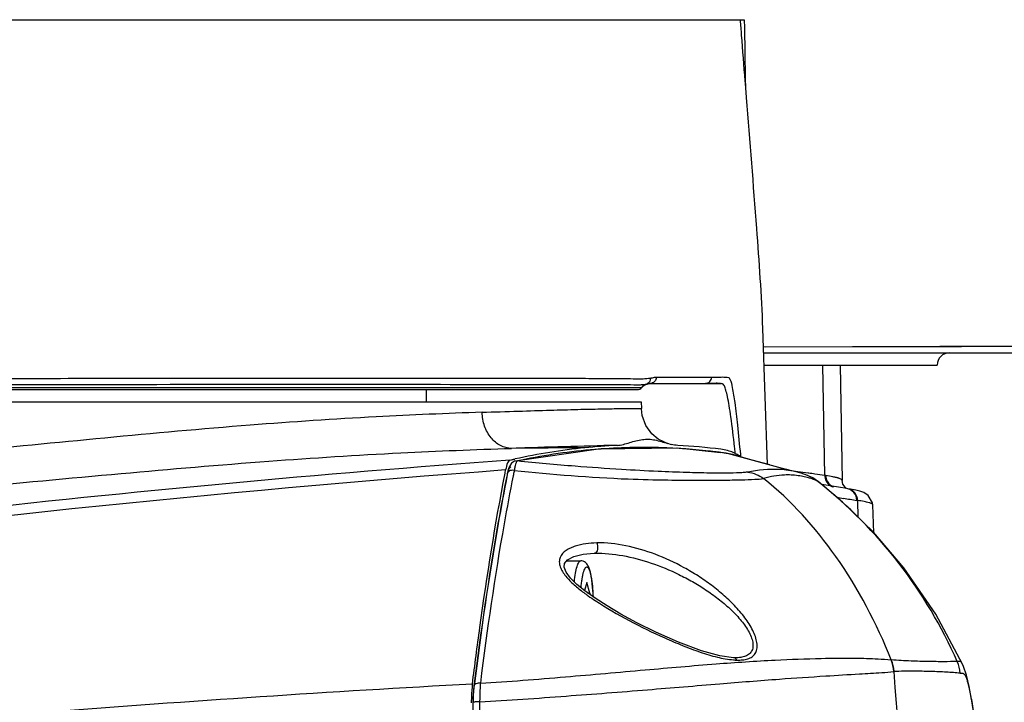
# Model space of a CAD drawing. Header units: millimetres. Extents: x 7426 to 8300, y 123 to 421.
# Tile 150 of 197: x 8167.48 to 8171.51, y 221.9 to 224.69. Entities that reach past the tile are written whole.
import ezdxf

# ---------------------------------------------------------------- set-up
doc = ezdxf.new("R2010")
doc.units = ezdxf.units.MM
for name, color, linetype in [('外形图', 7, 'Continuous'), ('尺寸标注', 7, 'Continuous'), ('运动范围', 7, 'Continuous')]:
    doc.layers.add(name, color=color, linetype=linetype)
doc.styles.add('微软雅黑', font='msyh.ttc')
doc.dimstyles.new('尺寸标注_1_20比例', dxfattribs={"dimtxt": 1.5, "dimasz": 1.25, "dimexe": 0.5, "dimexo": 0.4, "dimgap": 0.5, "dimtad": 1, "dimdec": 1, "dimlfac": 20, "dimdsep": 46, "dimtxsty": '微软雅黑', "dimcen": 0.09, "dimadec": 0, "dimazin": 0, "dimtp": 0.01, "dimtm": 0.01, "dimtfac": 1, "dimtdec": 1, "dimtofl": 0, "dimtmove": 0, "dimatfit": 3, "dimfxl": 1, "dimtolj": 1, "dimarcsym": 0})

# ---------------------------------------------------------------- blocks, each defined once
blk = doc.blocks.new('*D1270')
at = {"layer": 'Defpoints', "color": 0}
for p in [(8171.7993, 231.3206), (8226.044, 230.3839), (8100.9141, 219.9546), (8166.8965, 219.9546), (8234.12, 219.9546)]:
    blk.add_point(p, dxfattribs=at)
at = {"layer": '尺寸标注', "color": 0, "lineweight": -2}
blk.add_arc((8166.8965, 219.9546), 12.3783, 15.78836, 174.21164, dxfattribs=at)
at = {"layer": '尺寸标注', "color": 0}
for points in [[(8178.6047, 223.2761), (8179.0109, 223.369), (8179.0868, 222.1041)], [(8154.3732, 221.2135), (8154.7894, 221.1925), (8154.5182, 219.9546)]]:
    blk.add_solid(points, dxfattribs=at)
at = {"layer": '尺寸标注', "color": 0, "insert": (8165.7062, 233.56), "char_height": 1.5, "attachment_point": 5, "rotation": 5, "style": '微软雅黑'}
blk.add_mtext('\\A1;-\\A1;170%%d', dxfattribs=at)

msp = doc.modelspace()

# ---------------------------------------------------------------- linework, layer by layer
at = {"layer": '外形图', "color": 7, "linetype": 'Continuous'}
for p, q in [((8170.4468, 224.6896), (8163.7872, 224.6895)), ((8170.4473, 224.659), (8170.447, 224.6896)), ((8170.4489, 224.5549), (8170.4473, 224.659)), ((8170.4509, 224.4565), (8170.4489, 224.5549)), ((8170.4502, 224.4316), (8170.4495, 224.4411)), ((8170.4548, 224.3728), (8170.4502, 224.4316)), ((8170.4521, 224.4072), (8170.4509, 224.4565)), ((8170.5402, 222.874), (8170.5213, 223.4296)), ((8170.5216, 223.4269), (8170.5215, 223.4297)), ((8170.5238, 223.3548), (8171.0598, 223.3552)), ((8170.5322, 223.3548), (8172.2981, 223.3608)), ((8170.5247, 223.3296), (8172.274, 223.3296)), ((8170.5264, 223.2796), (8171.234, 223.2796)), ((8170.7745, 222.8286), (8170.7668, 223.2796)), ((8170.8375, 223.2796), (8170.8457, 222.8083)), ((8170.0862, 223.2304), (8170.312, 223.2304)), ((8170.0864, 223.2307), (8170.312, 223.2302)), ((8166.6719, 223.1796), (8170.0089, 223.1796)), ((8167.1571, 223.1881), (8170.0274, 223.1879)), ((8169.1465, 223.1796), (8169.1465, 223.1296)), ((8170.0486, 223.2021), (8170.0494, 223.2023)), ((8170.0494, 223.2023), (8170.053, 223.2032)), ((8170.0613, 223.2046), (8170.287, 223.2046)), ((8170.0613, 223.2044), (8170.306, 223.2042)), ((8170.2884, 223.2046), (8170.2907, 223.2046)), ((8170.2907, 223.2046), (8170.2925, 223.2046)), ((8170.2925, 223.2046), (8170.2943, 223.2046)), ((8170.2943, 223.2046), (8170.2955, 223.2045)), ((8170.2955, 223.2045), (8170.2968, 223.2045)), ((8170.2968, 223.2045), (8170.2991, 223.2044)), ((8170.2991, 223.2044), (8170.3078, 223.2041)), ((8170.3063, 223.2042), (8170.3083, 223.2041)), ((8170.3121, 223.2041), (8170.3078, 223.2041)), ((8170.3085, 223.2038), (8170.3388, 223.2041)), ((8170.3105, 223.2041), (8170.3116, 223.2041)), ((8170.3346, 223.2053), (8170.3344, 223.2053)), ((8170.3346, 223.2053), (8170.3344, 223.2053)), ((8170.3352, 223.2052), (8170.3346, 223.2053)), ((8170.3355, 223.2052), (8170.3346, 223.2053)), ((8170.3355, 223.2052), (8170.3352, 223.2052)), ((8170.3388, 223.2041), (8170.3451, 223.2042)), ((8170.351, 223.2044), (8170.3526, 223.2045)), ((8170.3532, 223.2046), (8170.353, 223.2046)), ((8163.768, 223.1296), (8170.025, 223.1296)), ((8170.025, 223.1296), (8170.0255, 223.1016)), ((8170.0255, 223.1003), (8170.0255, 223.1016)), ((8169.8607, 222.9369), (8169.8356, 222.9349)), ((8169.8607, 222.9367), (8169.8356, 222.9346)), ((8170.1462, 222.9407), (8170.1293, 222.9414)), ((8170.18, 222.9389), (8170.1293, 222.9414)), ((8170.1326, 222.96), (8170.1469, 222.9556)), ((8170.18, 222.9389), (8170.1687, 222.9396)), ((8170.3489, 222.9214), (8170.1738, 222.9395)), ((8169.4876, 222.8912), (8169.5088, 222.8959)), ((8169.4876, 222.8912), (8169.5088, 222.8956)), ((8169.5353, 222.8913), (8169.5186, 222.8878)), ((8169.5354, 222.891), (8169.5186, 222.8878)), ((8170.3496, 222.9224), (8170.3482, 222.9226)), ((8170.3571, 222.9213), (8170.3482, 222.9225)), ((8170.3571, 222.9213), (8170.3496, 222.9224)), ((8170.3772, 222.9182), (8170.3722, 222.919)), ((8170.375, 222.9186), (8170.3722, 222.919)), ((8170.3772, 222.9182), (8170.3751, 222.9185)), ((8170.3983, 222.9138), (8170.3752, 222.9186)), ((8170.3772, 222.9182), (8170.3752, 222.9186)), ((8170.602, 222.8572), (8170.3772, 222.9182)), ((8170.4093, 222.9163), (8170.4086, 222.9222)), ((8170.4296, 222.9139), (8170.4304, 222.905)), ((8169.4681, 222.838), (8169.4707, 222.8515)), ((8169.4822, 222.8559), (8169.478, 222.8403)), ((8169.5105, 222.8874), (8169.5104, 222.8874)), ((8169.5186, 222.8878), (8169.5105, 222.8874)), ((8169.4771, 222.8359), (8169.4762, 222.8309)), ((8169.4771, 222.8359), (8169.4762, 222.8311)), ((8169.478, 222.8403), (8169.4771, 222.8358)), ((8169.5022, 222.8318), (8169.5013, 222.8271)), ((8169.5023, 222.8311), (8169.5014, 222.8262)), ((8170.6547, 222.8447), (8170.6485, 222.8455)), ((8170.6516, 222.8291), (8170.651, 222.8292)), ((8170.6516, 222.8293), (8170.6511, 222.8293)), ((8170.6853, 222.8407), (8170.6547, 222.8447)), ((8170.7063, 222.838), (8170.6853, 222.8407)), ((8170.7023, 222.8203), (8170.7021, 222.8204)), ((8170.7023, 222.8203), (8170.7021, 222.8204)), ((8170.704, 222.8286), (8170.7039, 222.8287)), ((8170.7066, 222.8276), (8170.704, 222.8286)), ((8170.7092, 222.8376), (8170.7063, 222.838)), ((8170.7068, 222.8275), (8170.7066, 222.8276)), ((8170.7421, 222.807), (8170.742, 222.8071)), ((8170.7424, 222.8069), (8170.7421, 222.807)), ((8170.7477, 222.8037), (8170.7478, 222.8037)), ((8170.7478, 222.8036), (8170.7479, 222.8036)), ((8170.8641, 222.7748), (8170.7629, 222.791)), ((8170.8457, 222.8084), (8170.8457, 222.8078)), ((8170.8484, 222.7935), (8170.8457, 222.8078)), ((8170.8617, 222.7751), (8170.8484, 222.7935)), ((8170.9093, 222.7265), (8170.9056, 222.727)), ((8170.9115, 222.6571), (8170.9093, 222.7265)), ((8170.9711, 222.7079), (8170.9711, 222.708)), ((8170.9748, 222.5945), (8170.9712, 222.708)), ((8169.8326, 222.5106), (8169.8345, 222.5107)), ((8169.7203, 222.4796), (8169.7775, 222.4796)), ((8169.8022, 222.3912), (8169.7922, 222.3581)), ((8169.8152, 222.3479), (8169.8022, 222.3912)), ((8169.8358, 222.3267), (8169.7943, 222.3564)), ((8169.8062, 222.3479), (8169.8152, 222.3479)), ((8169.8152, 222.3479), (8169.8152, 222.3414)), ((8169.8849, 222.2952), (8169.8358, 222.3267)), ((8170.4025, 222.0834), (8170.4017, 222.0834)), ((8171.0462, 222.0749), (8171.0454, 222.0749)), ((8171.0457, 222.0749), (8171.0454, 222.0749)), ((8171.0463, 222.0748), (8171.0457, 222.0749)), ((8171.3375, 222.057), (8171.3375, 222.0571)), ((8169.3411, 221.9679), (8169.3393, 221.9511)), ((8169.3411, 221.9679), (8169.3411, 221.9679)), ((8169.3417, 221.9679), (8169.3413, 221.9645)), ((8169.3417, 221.9678), (8169.3413, 221.9645)), ((8169.3369, 221.9016), (8169.3369, 221.9016))]:
    msp.add_line(p, q, dxfattribs=at)
for points in [[(8171.0598, 223.3552), (8171.3333, 223.3559), (8171.5669, 223.3567)], [(8170.2871, 223.2046), (8170.2881, 223.2046), (8170.2884, 223.2046), (8170.2884, 223.2046)], [(8170.3116, 223.2041), (8170.3127, 223.2041), (8170.3138, 223.2041), (8170.315, 223.2041), (8170.3162, 223.2041), (8170.3173, 223.2042), (8170.3185, 223.2042), (8170.3198, 223.2043), (8170.321, 223.2043), (8170.3222, 223.2044), (8170.3234, 223.2045), (8170.3246, 223.2046), (8170.3257, 223.2047), (8170.3299, 223.2051)], [(8170.3299, 223.2051), (8170.3307, 223.2052), (8170.3315, 223.2052), (8170.3322, 223.2053), (8170.3328, 223.2053), (8170.3334, 223.2053), (8170.3339, 223.2053), (8170.3343, 223.2053), (8170.3344, 223.2053)], [(8170.3429, 223.2043), (8170.3455, 223.2042), (8170.3485, 223.2042), (8170.351, 223.2044)], [(8170.3526, 223.2045), (8170.3532, 223.2046), (8170.353, 223.2046)], [(8170.1326, 222.9595), (8170.1194, 222.964), (8170.0945, 222.9767), (8170.0673, 222.9991), (8170.0433, 223.0321), (8170.0283, 223.0738), (8170.0255, 223.1003)], [(8170.1738, 222.9395), (8169.8496, 222.9366), (8169.5105, 222.8874)], [(8170.5496, 222.8714), (8170.4781, 222.8912), (8170.4255, 222.9061), (8170.409, 222.9109)], [(8169.5104, 222.8874), (8169.5069, 222.8864), (8169.4949, 222.8787), (8169.4873, 222.8683), (8169.4822, 222.8559)], [(8170.6528, 222.8443), (8170.6378, 222.8478), (8170.6257, 222.8509), (8170.602, 222.8572)], [(8170.7039, 222.8287), (8170.6782, 222.8375), (8170.6523, 222.8444)], [(8170.7479, 222.8036), (8170.7224, 222.8202), (8170.7068, 222.8275)], [(8171.3375, 222.0571), (8171.2283, 222.2619), (8171.0976, 222.4505), (8170.9734, 222.5962), (8170.8476, 222.7198), (8170.7478, 222.8037)], [(8170.9711, 222.7079), (8170.9701, 222.7167), (8170.952, 222.7473), (8170.9343, 222.7583), (8170.9185, 222.7639), (8170.901, 222.7683), (8170.8804, 222.7722), (8170.8676, 222.7743)], [(8169.7943, 222.3564), (8169.7615, 222.3834), (8169.7358, 222.4089), (8169.7176, 222.4332), (8169.7092, 222.454), (8169.7107, 222.4685), (8169.7233, 222.4831), (8169.7498, 222.4969)], [(8169.7498, 222.4969), (8169.7872, 222.5064), (8169.8326, 222.5106)], [(8170.4017, 222.0834), (8170.3454, 222.0911), (8170.2715, 222.1118), (8170.1771, 222.1473), (8170.0845, 222.1884), (8170.0072, 222.2266), (8169.9415, 222.262), (8169.8849, 222.2952)], [(8171.4572, 220.9423), (8171.4478, 221.1482), (8171.4369, 221.3272), (8171.4234, 221.4988), (8171.4077, 221.6618), (8171.3914, 221.7981), (8171.3766, 221.8988), (8171.3643, 221.9663), (8171.3532, 222.0126), (8171.3415, 222.0476), (8171.3375, 222.057)], [(8169.3393, 221.9511), (8169.3372, 221.9164), (8169.3369, 221.9016)]]:
    msp.add_lwpolyline(points, dxfattribs=at)
for centre, radius, start, end in [((8171.284, 223.2796), 0.05, 90, 180), ((8170.287, 223.2296), 0.025, 270.0162, 1.9139), ((8170.352, 223.2058), 0.0388, 24.4793, 26.8884), ((8170.0089, 223.2046), 0.025, 270, 318.1897), ((8170.0634, 223.1544), 0.0503, 119.5151, 138.1445), ((8170.0648, 223.1546), 0.05, 103.6095, 138.1897), ((8170.0633, 223.1545), 0.0501, 110.0918, 119.4443), ((8170.0159, 223.3427), 0.1443, 282.0479, 283.0661), ((8171.3286, 166.2953), 56.6738, 91.41851, 91.85426), ((8170.1964, 154.0005), 68.9425, 90.334013, 90.583079), ((8170.0571, 220.3913), 2.5639, 95.8791, 102.3465), ((8170.0416, 220.4616), 2.4819, 94.7595, 101.7691), ((8170.0468, 220.4751), 2.4795, 92.7975, 95.8407), ((8170.0363, 220.5181), 2.4251, 87.8002, 94.1514), ((8170.044, 220.4668), 2.4878, 82.9395, 87.0062), ((8170.3266, 222.7475), 0.1897, 74.338, 82.9564), ((8170.3266, 222.7485), 0.1887, 67.1434, 74.2773), ((8163.6214, 222.1863), 6.827, 6.18741, 6.38497), ((8173.8837, 163.0187), 60.0337, 94.199264, 96.422623), ((8170.266, 222.2759), 0.6519, 80.6229, 81.969), ((8170.341, 222.6789), 0.2418, 73.6541, 76.2955), ((8170.324, 222.7421), 0.1956, 63.7666, 67.1477), ((8170.3195, 222.7333), 0.2055, 59.43, 63.752), ((8170.3149, 222.7252), 0.2149, 57.4294, 59.4488), ((8174.3929, 158.261), 64.7775, 94.3579, 100.652957), ((8177.8352, 221.1617), 8.4987, 168.54822, 168.66693), ((8170.5778, 222.5226), 0.3304, 76.9649, 81.4739), ((8169.4907, 222.8332), 0.0139, 153.5032, 168.733), ((8169.4912, 222.833), 0.0144, 147.4641, 153.4488), ((8170.6219, 222.5169), 0.3138, 84.6642, 87.1758), ((8170.621, 222.507), 0.3237, 79.5361, 84.5759), ((8170.6205, 222.5045), 0.3263, 75.5089, 79.5235), ((8170.6274, 222.5298), 0.3001, 71.4909, 75.5406), ((8170.65, 222.6892), 0.1496, 67.6866, 68.856), ((8170.65, 222.6885), 0.1502, 52.0463, 67.7887), ((8170.6501, 222.6893), 0.1494, 58.0084, 67.6865), ((8169.5463, 214.0611), 8.8532, 82.28832, 82.45208), ((8170.6241, 222.522), 0.3085, 67.5279, 71.3734), ((8170.6499, 222.689), 0.1497, 52.033, 58.0085), ((8170.1388, 218.4201), 4.4541, 81.7945, 82.3166), ((8170.6968, 222.2892), 0.545, 81.35, 81.8007), ((8169.5894, 221.328), 1.8752, 51.8682, 52.0601), ((8169.5647, 221.3006), 1.912, 23.6483, 51.7924), ((8170.8237, 222.8286), 0.0491, 235.6111, 249.8703), ((8171.8629, 229.5433), 6.8831, 261.31568, 261.54642), ((8170.2986, 223.0296), 0.8491, 233.2197, 234.7064), ((8170.4142, 223.193), 1.0492, 234.7105, 236.5998), ((8170.4945, 222.9209), 0.8511, 263.7064, 264.6723), ((8170.9065, 222.0142), 0.1515, 4.8944, 23.6088), ((8170.9073, 222.0144), 0.1515, 4.8554, 23.4883), ((8171.1775, 222.0075), 0.1511, 4.8255, 23.4277), ((8146.451, 219.9593), 24.6933, 359.98192, 4.80363), ((8170.1055, 221.8914), 0.7753, 176.4272, 177.8976), ((8329.5043, 219.9046), 160.1798, 179.285689, 179.981607), ((8170.1799, 221.8886), 0.8499, 179.1127, 179.2997), ((8170.1704, 221.8888), 0.8403, 177.8855, 179.1162), ((8336.7602, 219.8596), 167.4083, 179.300646, 179.966985)]:
    msp.add_arc(centre, radius, start, end, dxfattribs=at)
for points, knots in [([(8170.4495, 224.4411), (8170.4446, 224.5035), (8170.4383, 224.5863), (8170.4318, 224.6691), (8170.4301, 224.6896)], [0, 0, 0, 0, 0.753061, 1, 1, 1, 1]), ([(8170.5215, 223.4297), (8170.5167, 223.5661), (8170.4948, 223.8806), (8170.4687, 224.1947), (8170.4548, 224.3728)], [0, 0, 0, 0, 0.433212, 1, 1, 1, 1]), ([(8170.0259, 223.2224), (8170.0108, 223.2221), (8169.9733, 223.2237), (8169.9061, 223.2239), (8169.8171, 223.2242), (8169.6572, 223.2244), (8169.4093, 223.2254), (8169.0595, 223.2256), (8168.6477, 223.2252), (8168.0104, 223.2247), (8167.5118, 223.224), (8167.1687, 223.2234)], [0, 0, 0, 0, 0.015819, 0.039377, 0.070623, 0.109241, 0.2073, 0.330897, 0.476458, 0.639704, 1, 1, 1, 1]), ([(8170.0623, 223.2259), (8170.0596, 223.2255), (8170.0475, 223.2237), (8170.0353, 223.2226), (8170.0259, 223.2224)], [0, 0, 0, 0, 0.225977, 1, 1, 1, 1]), ([(8170.0862, 223.2304), (8170.0864, 223.2239), (8170.0813, 223.2102), (8170.0678, 223.2046), (8170.0613, 223.2046)], [0, 0, 0, 0, 0.500548, 1, 1, 1, 1]), ([(8170.312, 223.2304), (8170.3128, 223.23), (8170.3148, 223.2312), (8170.3182, 223.2299), (8170.3209, 223.2304), (8170.3227, 223.2303)], [0, 0, 0, 0, 0.252704, 0.507821, 1, 1, 1, 1]), ([(8170.3719, 223.2302), (8170.3749, 223.2299), (8170.3792, 223.2306), (8170.383, 223.2284), (8170.3838, 223.2275)], [0, 0, 0, 0, 0.716827, 1, 1, 1, 1]), ([(8170.3873, 223.2219), (8170.3921, 223.2113), (8170.3988, 223.179), (8170.4088, 223.1167), (8170.4193, 223.025), (8170.426, 222.9542), (8170.4296, 222.9139)], [0, 0, 0, 0, 0.112194, 0.314459, 0.609817, 1, 1, 1, 1]), ([(8167.1622, 223.2001), (8167.7506, 223.2007), (8168.5499, 223.2019), (8169.4765, 223.2007), (8169.8147, 223.2008), (8169.9419, 223.2001)], [0, 0, 0, 0, 0.634975, 0.862694, 1, 1, 1, 1]), ([(8169.9419, 223.2001), (8169.9505, 223.2001), (8169.977, 223.2001), (8170.0036, 223.1992), (8170.0217, 223.1996)], [0, 0, 0, 0, 0.320299, 1, 1, 1, 1]), ([(8170.0217, 223.1996), (8170.0242, 223.1997), (8170.0323, 223.2), (8170.0405, 223.2006), (8170.0461, 223.2016)], [0, 0, 0, 0, 0.304511, 1, 1, 1, 1]), ([(8170.0589, 223.2044), (8170.0593, 223.2045), (8170.0601, 223.2046), (8170.0609, 223.2046), (8170.0613, 223.2046)], [0, 0, 0, 0, 0.513489, 1, 1, 1, 1]), ([(8170.348, 223.2044), (8170.3475, 223.2044), (8170.3466, 223.2043), (8170.3457, 223.2042), (8170.3452, 223.2042)], [0, 0, 0, 0, 0.500861, 1, 1, 1, 1]), ([(8170.4061, 222.9456), (8170.4015, 222.9864), (8170.3948, 223.0427), (8170.3844, 223.1111), (8170.378, 223.1476), (8170.3715, 223.1748), (8170.3663, 223.1936), (8170.3583, 223.2042), (8170.3532, 223.2047)], [0, 0, 0, 0, 0.460146, 0.634739, 0.773297, 0.876284, 0.943536, 1, 1, 1, 1]), ([(8169.3745, 223.0867), (8169.4239, 223.0884), (8169.5169, 223.0914), (8169.6472, 223.0953), (8169.7444, 223.0981), (8169.8126, 223.0997), (8169.8565, 223.1006), (8169.8954, 223.1013), (8169.9293, 223.1019), (8169.958, 223.1023), (8169.9816, 223.1026), (8169.998, 223.1027), (8170.0085, 223.1027), (8170.0145, 223.1026), (8170.019, 223.1024), (8170.0225, 223.1023), (8170.0242, 223.102), (8170.0255, 223.1018), (8170.0255, 223.1016)], [0, 0, 0, 0, 0.227769, 0.428455, 0.600564, 0.675549, 0.742986, 0.802767, 0.854781, 0.898937, 0.935171, 0.963419, 0.974531, 0.983633, 0.990721, 0.995798, 0.998871, 1, 1, 1, 1]), ([(8169.3745, 223.0867), (8169.2303, 223.0819), (8168.9143, 223.0687), (8168.2017, 223.021), (8167.6349, 222.9614), (8167.2387, 222.9242)], [0, 0, 0, 0, 0.202077, 0.44282, 1, 1, 1, 1]), ([(8169.4948, 222.9394), (8169.4793, 222.9394), (8169.4468, 222.9479), (8169.4076, 222.9817), (8169.3816, 223.0301), (8169.375, 223.0676), (8169.3745, 223.0867)], [0, 0, 0, 0, 0.222761, 0.462735, 0.724349, 1, 1, 1, 1]), ([(8169.9258, 222.9517), (8169.9434, 222.9525), (8169.9776, 222.963), (8170.0199, 222.9757), (8170.0551, 222.9774), (8170.0902, 222.973), (8170.1154, 222.9645), (8170.1326, 222.9595)], [0, 0, 0, 0, 0.249964, 0.501359, 0.62374, 0.746816, 1, 1, 1, 1]), ([(8167.2578, 222.778), (8167.4719, 222.7972), (8167.8869, 222.836), (8168.4815, 222.8875), (8169.0132, 222.9214), (8169.3439, 222.9345), (8169.4948, 222.9394)], [0, 0, 0, 0, 0.287547, 0.557399, 0.798196, 1, 1, 1, 1]), ([(8170.3257, 222.9253), (8170.3135, 222.9267), (8170.2651, 222.9321), (8170.2165, 222.9367), (8170.18, 222.9389)], [0, 0, 0, 0, 0.250953, 1, 1, 1, 1]), ([(8169.4876, 222.8912), (8169.4858, 222.8908), (8169.4819, 222.8871), (8169.4755, 222.8739), (8169.4725, 222.8611), (8169.4707, 222.8515)], [0, 0, 0, 0, 0.12984, 0.335613, 1, 1, 1, 1]), ([(8169.4912, 222.863), (8169.4879, 222.8622), (8169.4818, 222.852), (8169.4796, 222.8428), (8169.4781, 222.8362)], [0, 0, 0, 0, 0.334418, 1, 1, 1, 1]), ([(8169.4943, 222.8495), (8169.4927, 222.8492), (8169.4869, 222.8479), (8169.4814, 222.8443), (8169.479, 222.8407)], [0, 0, 0, 0, 0.276433, 1, 1, 1, 1]), ([(8169.5056, 222.849), (8169.6604, 222.8332), (8169.8697, 222.8158), (8170.1216, 222.8099), (8170.2507, 222.8089), (8170.351, 222.8093), (8170.4275, 222.8105), (8170.4828, 222.8125), (8170.5131, 222.8142), (8170.5248, 222.816)], [0, 0, 0, 0, 0.457587, 0.616454, 0.740471, 0.8371, 0.911074, 0.965217, 1, 1, 1, 1]), ([(8169.5097, 222.869), (8169.5093, 222.8676), (8169.5078, 222.8609), (8169.5065, 222.8542), (8169.5057, 222.849)], [0, 0, 0, 0, 0.220722, 1, 1, 1, 1]), ([(8169.5141, 222.8822), (8169.5137, 222.8813), (8169.5119, 222.8771), (8169.5106, 222.8726), (8169.5097, 222.869)], [0, 0, 0, 0, 0.202607, 1, 1, 1, 1]), ([(8169.5186, 222.8878), (8169.5182, 222.8876), (8169.5161, 222.8863), (8169.515, 222.884), (8169.5141, 222.8822)], [0, 0, 0, 0, 0.175774, 1, 1, 1, 1]), ([(8170.4598, 222.8425), (8170.4552, 222.8416), (8170.4442, 222.8404), (8170.4159, 222.8387), (8170.3685, 222.8378), (8170.2966, 222.8382), (8170.2027, 222.8405), (8170.0828, 222.8452), (8169.9305, 222.8532), (8169.7389, 222.8667), (8169.5971, 222.8794), (8169.5186, 222.8878)], [0, 0, 0, 0, 0.014787, 0.035052, 0.090195, 0.165578, 0.2638, 0.389013, 0.547301, 0.748775, 1, 1, 1, 1]), ([(8170.6268, 222.8493), (8170.6144, 222.8511), (8170.5587, 222.8564), (8170.5025, 222.8501), (8170.4598, 222.8425)], [0, 0, 0, 0, 0.22347, 1, 1, 1, 1]), ([(8169.335, 221.9763), (8169.3445, 222.0531), (8169.3823, 222.3413), (8169.4281, 222.6285), (8169.4681, 222.838)], [0, 0, 0, 0, 0.266206, 1, 1, 1, 1]), ([(8169.4762, 222.8311), (8169.4632, 222.7648), (8169.4105, 222.4783), (8169.3688, 222.1899), (8169.3411, 221.9679)], [0, 0, 0, 0, 0.232091, 1, 1, 1, 1]), ([(8169.4769, 222.8308), (8169.464, 222.7645), (8169.4112, 222.4782), (8169.3694, 222.1898), (8169.3417, 221.9679)], [0, 0, 0, 0, 0.231911, 1, 1, 1, 1]), ([(8169.5013, 222.8271), (8169.4882, 222.7618), (8169.4354, 222.4805), (8169.3943, 222.1971), (8169.3673, 221.9791)], [0, 0, 0, 0, 0.23249, 1, 1, 1, 1]), ([(8170.6374, 222.8303), (8170.6284, 222.8307), (8170.5904, 222.8309), (8170.5525, 222.8242), (8170.5248, 222.816)], [0, 0, 0, 0, 0.237411, 1, 1, 1, 1]), ([(8171.0463, 222.0748), (8170.9869, 222.2232), (8170.8448, 222.4957), (8170.6378, 222.7256), (8170.5248, 222.816)], [0, 0, 0, 0, 0.52489, 1, 1, 1, 1]), ([(8170.8159, 222.8214), (8170.8133, 222.822), (8170.801, 222.8245), (8170.7885, 222.8265), (8170.7788, 222.828)], [0, 0, 0, 0, 0.213974, 1, 1, 1, 1]), ([(8170.8315, 222.8174), (8170.8303, 222.8177), (8170.8252, 222.8193), (8170.82, 222.8205), (8170.8159, 222.8214)], [0, 0, 0, 0, 0.218155, 1, 1, 1, 1]), ([(8170.8457, 222.8083), (8170.8457, 222.809), (8170.8437, 222.8134), (8170.8387, 222.8148), (8170.835, 222.8162)], [0, 0, 0, 0, 0.151408, 1, 1, 1, 1]), ([(8170.9056, 222.727), (8170.9053, 222.7383), (8170.8967, 222.7613), (8170.8751, 222.773), (8170.8641, 222.7748)], [0, 0, 0, 0, 0.502123, 1, 1, 1, 1]), ([(8170.9093, 222.7265), (8170.9089, 222.7377), (8170.9003, 222.7608), (8170.8787, 222.7725), (8170.8676, 222.7743)], [0, 0, 0, 0, 0.501914, 1, 1, 1, 1]), ([(8170.9711, 222.708), (8170.971, 222.71), (8170.965, 222.7144), (8170.9533, 222.718), (8170.9335, 222.7226), (8170.9181, 222.7251), (8170.9093, 222.7265)], [0, 0, 0, 0, 0.09307, 0.283956, 0.589662, 1, 1, 1, 1]), ([(8169.8428, 222.5528), (8169.8278, 222.5519), (8169.7983, 222.55), (8169.7622, 222.5427), (8169.7357, 222.5324), (8169.7126, 222.5199), (8169.6933, 222.5004), (8169.6887, 222.4745), (8169.6929, 222.4544), (8169.7027, 222.4349), (8169.7213, 222.4095), (8169.7507, 222.3806), (8169.7767, 222.3597), (8169.7903, 222.3496)], [0, 0, 0, 0, 0.128184, 0.252491, 0.312236, 0.3699, 0.477073, 0.530468, 0.587612, 0.649713, 0.715764, 0.855108, 1, 1, 1, 1]), ([(8169.8428, 222.5528), (8169.8447, 222.5489), (8169.8468, 222.5396), (8169.8467, 222.5253), (8169.8408, 222.5109), (8169.8345, 222.5107)], [0, 0, 0, 0, 0.284641, 0.590532, 1, 1, 1, 1]), ([(8170.4155, 222.0735), (8170.4233, 222.0738), (8170.4383, 222.0744), (8170.4597, 222.0777), (8170.4778, 222.0863), (8170.4913, 222.1001), (8170.4983, 222.1187), (8170.4988, 222.1405), (8170.4937, 222.1643), (8170.4801, 222.1991), (8170.4533, 222.2426), (8170.4122, 222.2918), (8170.3645, 222.3379), (8170.3125, 222.3801), (8170.2574, 222.4183), (8170.1818, 222.4631), (8170.0843, 222.5087), (8169.9643, 222.5442), (8169.8825, 222.5543), (8169.8428, 222.5528)], [0, 0, 0, 0, 0.024972, 0.047943, 0.068469, 0.087767, 0.107778, 0.130377, 0.156234, 0.18509, 0.2491, 0.317954, 0.388846, 0.460284, 0.531508, 0.602103, 0.740303, 0.873215, 1, 1, 1, 1]), ([(8169.8345, 222.5107), (8169.8729, 222.5115), (8169.9512, 222.5037), (8170.0666, 222.4728), (8170.1608, 222.4337), (8170.2342, 222.3951), (8170.2879, 222.3623), (8170.3391, 222.3257), (8170.3869, 222.2855), (8170.429, 222.2419), (8170.4578, 222.2028), (8170.4738, 222.1707), (8170.4808, 222.1482), (8170.4821, 222.1272), (8170.4764, 222.1089), (8170.4635, 222.0955), (8170.4459, 222.0875), (8170.425, 222.0836), (8170.4102, 222.0832), (8170.4025, 222.0834)], [0, 0, 0, 0, 0.128259, 0.261528, 0.398806, 0.468603, 0.538868, 0.609268, 0.679207, 0.747515, 0.811722, 0.840955, 0.867246, 0.89011, 0.910169, 0.929553, 0.950513, 0.974011, 1, 1, 1, 1]), ([(8169.7514, 222.394), (8169.7527, 222.4059), (8169.7554, 222.427), (8169.7605, 222.4512), (8169.7656, 222.466), (8169.7695, 222.4742), (8169.7743, 222.4796), (8169.7775, 222.4796)], [0, 0, 0, 0, 0.389209, 0.692431, 0.806547, 0.894476, 1, 1, 1, 1]), ([(8169.8281, 222.3327), (8169.8276, 222.3505), (8169.826, 222.376), (8169.8219, 222.4082), (8169.8182, 222.4284), (8169.8136, 222.4456), (8169.8075, 222.461), (8169.7967, 222.475), (8169.7842, 222.4796), (8169.7775, 222.4796)], [0, 0, 0, 0, 0.320401, 0.460844, 0.583819, 0.688937, 0.781206, 0.879852, 1, 1, 1, 1]), ([(8169.7787, 222.3698), (8169.7793, 222.3765), (8169.7806, 222.3894), (8169.7831, 222.4074), (8169.786, 222.4229), (8169.7893, 222.4356), (8169.7929, 222.4452), (8169.7965, 222.4516), (8169.8012, 222.4553), (8169.8065, 222.4533), (8169.8102, 222.4477), (8169.8139, 222.4393), (8169.8172, 222.4277), (8169.8217, 222.4066), (8169.8256, 222.3747), (8169.8273, 222.3477), (8169.8277, 222.333)], [0, 0, 0, 0, 0.093288, 0.17737, 0.250415, 0.310829, 0.357652, 0.390751, 0.412472, 0.431901, 0.460581, 0.50261, 0.558399, 0.627237, 0.797996, 1, 1, 1, 1]), ([(8169.8366, 222.3171), (8169.8815, 222.2875), (8169.9749, 222.2339), (8170.0952, 222.175), (8170.1925, 222.1334), (8170.2641, 222.1066), (8170.333, 222.0847), (8170.3792, 222.0774), (8170.4012, 222.075)], [0, 0, 0, 0, 0.260918, 0.521573, 0.649535, 0.774061, 0.892498, 1, 1, 1, 1]), ([(8169.3673, 221.9791), (8169.4832, 221.9863), (8169.708, 222.0044), (8170.029, 222.0331), (8170.3145, 222.058), (8170.5542, 222.0743), (8170.7436, 222.081), (8170.8839, 222.0829), (8170.9789, 222.0798), (8171.0278, 222.0773), (8171.0454, 222.0749)], [0, 0, 0, 0, 0.207215, 0.402011, 0.574804, 0.718304, 0.8304, 0.91281, 0.968412, 1, 1, 1, 1]), ([(8170.4155, 222.0735), (8170.4141, 222.0762), (8170.4107, 222.081), (8170.4051, 222.0833), (8170.4025, 222.0834)], [0, 0, 0, 0, 0.540315, 1, 1, 1, 1]), ([(8171.3162, 222.0676), (8171.298, 222.0678), (8171.2588, 222.067), (8171.1958, 222.068), (8171.124, 222.0696), (8171.0732, 222.0729), (8171.0463, 222.0748)], [0, 0, 0, 0, 0.202108, 0.435055, 0.699829, 1, 1, 1, 1]), ([(8171.3375, 222.0571), (8171.3366, 222.059), (8171.3349, 222.0623), (8171.3321, 222.0662), (8171.3293, 222.0684), (8171.3256, 222.0693), (8171.3213, 222.0683), (8171.3179, 222.0677), (8171.3162, 222.0676)], [0, 0, 0, 0, 0.235341, 0.404649, 0.52558, 0.623149, 0.810055, 1, 1, 1, 1]), ([(8169.3645, 221.903), (8169.4823, 221.9098), (8169.711, 221.9261), (8170.038, 221.9515), (8170.3284, 221.9758), (8170.5711, 221.9955), (8170.7615, 222.0083), (8170.9009, 222.0165), (8170.9938, 222.0218), (8171.0409, 222.025), (8171.0575, 222.0272)], [0, 0, 0, 0, 0.208601, 0.405146, 0.579522, 0.723719, 0.835455, 0.916671, 0.970455, 1, 1, 1, 1]), ([(8171.0583, 222.0272), (8171.0581, 222.0272), (8171.0579, 222.0272), (8171.0576, 222.0272), (8171.0575, 222.0272)], [0, 0, 0, 0, 0.499936, 1, 1, 1, 1]), ([(8171.3281, 222.0202), (8171.3094, 222.0223), (8171.2693, 222.0248), (8171.2055, 222.0275), (8171.1343, 222.029), (8171.0844, 222.0283), (8171.0583, 222.0272)], [0, 0, 0, 0, 0.209432, 0.445823, 0.709446, 1, 1, 1, 1]), ([(8171.3281, 222.0202), (8171.3308, 222.0199), (8171.3348, 222.0204), (8171.3405, 222.02), (8171.3452, 222.0166), (8171.3495, 222.0096), (8171.354, 221.9983), (8171.3589, 221.9821), (8171.3641, 221.9608), (8171.3696, 221.9343), (8171.3777, 221.8894), (8171.3881, 221.8219), (8171.4002, 221.7283), (8171.4076, 221.6603), (8171.4114, 221.6238)], [0, 0, 0, 0, 0.019193, 0.028822, 0.040603, 0.058928, 0.087453, 0.127787, 0.180341, 0.245109, 0.321792, 0.508512, 0.73579, 1, 1, 1, 1]), ([(8169.335, 221.9761), (8168.7565, 221.9443), (8167.3109, 221.8484), (8165.0031, 221.6258), (8163.2788, 221.3993), (8162.419, 221.2705)], [0, 0, 0, 0, 0.24993, 0.624934, 1, 1, 1, 1]), ([(8169.335, 221.9763), (8169.3346, 221.9734), (8169.3332, 221.9612), (8169.3322, 221.949), (8169.3316, 221.9397)], [0, 0, 0, 0, 0.236416, 1, 1, 1, 1]), ([(8169.3413, 221.9645), (8169.3411, 221.9629), (8169.3403, 221.9564), (8169.3397, 221.9499), (8169.3393, 221.9449)], [0, 0, 0, 0, 0.239988, 1, 1, 1, 1]), ([(8169.3673, 221.9791), (8169.3645, 221.9794), (8169.3557, 221.9797), (8169.3449, 221.9764), (8169.342, 221.9708)], [0, 0, 0, 0, 0.303296, 1, 1, 1, 1]), ([(8169.3673, 221.9791), (8169.3668, 221.9733), (8169.365, 221.948), (8169.3644, 221.9226), (8169.3644, 221.903)], [0, 0, 0, 0, 0.229507, 1, 1, 1, 1]), ([(8169.3393, 221.9449), (8169.339, 221.9414), (8169.3379, 221.9269), (8169.3374, 221.9124), (8169.3373, 221.9013)], [0, 0, 0, 0, 0.240178, 1, 1, 1, 1]), ([(8169.3371, 221.9018), (8169.337, 221.9017), (8169.337, 221.9017), (8169.3369, 221.9016), (8169.3369, 221.9016)], [0, 0, 0, 0, 0.587588, 1, 1, 1, 1]), ([(8169.3644, 221.903), (8169.3612, 221.903), (8169.3551, 221.9031), (8169.3469, 221.903), (8169.3412, 221.9024), (8169.3379, 221.9023), (8169.3371, 221.9018)], [0, 0, 0, 0, 0.351166, 0.663836, 0.890842, 1, 1, 1, 1])]:
    msp.add_open_spline(points, degree=3, knots=knots, dxfattribs=at)
for points in [[(8170.0623, 223.2259), (8170.0626, 223.2181), (8170.0584, 223.2094), (8170.0521, 223.2048)], [(8170.0623, 223.2259), (8170.0679, 223.2273), (8170.0734, 223.2289), (8170.0791, 223.2298)], [(8170.0791, 223.2298), (8170.0814, 223.2302), (8170.0838, 223.2304), (8170.0862, 223.2304)], [(8170.3227, 223.2303), (8170.3288, 223.2302), (8170.3348, 223.2298), (8170.3409, 223.23)], [(8170.3409, 223.23), (8170.3478, 223.2301), (8170.3547, 223.2315), (8170.3616, 223.231)], [(8170.3616, 223.231), (8170.365, 223.2307), (8170.3685, 223.2304), (8170.3719, 223.2302)], [(8170.3838, 223.2275), (8170.385, 223.2263), (8170.3858, 223.2248), (8170.3866, 223.2233)], [(8170.0521, 223.2048), (8170.0502, 223.2034), (8170.0482, 223.2023), (8170.0461, 223.2016)], [(8170.0531, 223.2032), (8170.055, 223.2037), (8170.0569, 223.2041), (8170.0589, 223.2044)], [(8170.306, 223.2042), (8170.2997, 223.2044), (8170.2934, 223.2047), (8170.287, 223.2046)], [(8170.3279, 223.2051), (8170.3227, 223.2045), (8170.3175, 223.2041), (8170.3122, 223.2041)], [(8170.3344, 223.2053), (8170.3323, 223.2054), (8170.3301, 223.2053), (8170.3279, 223.2051)], [(8170.3452, 223.2042), (8170.342, 223.2041), (8170.3388, 223.2048), (8170.3355, 223.2052)], [(8170.174, 222.9513), (8170.1648, 222.9517), (8170.1558, 222.9534), (8170.1469, 222.9556)], [(8170.3482, 222.9226), (8170.3407, 222.9235), (8170.3332, 222.9244), (8170.3257, 222.9253)], [(8169.5057, 222.849), (8169.502, 222.8498), (8169.4981, 222.85), (8169.4943, 222.8495)], [(8170.4598, 222.8425), (8170.4829, 222.839), (8170.5058, 222.8297), (8170.5248, 222.816)], [(8170.7745, 222.8286), (8170.7747, 222.8133), (8170.7833, 222.7967), (8170.7959, 222.788)], [(8170.7788, 222.828), (8170.7789, 222.82), (8170.781, 222.8118), (8170.7847, 222.8047)], [(8170.835, 222.8162), (8170.8338, 222.8166), (8170.8327, 222.817), (8170.8315, 222.8174)], [(8170.7424, 222.8069), (8170.7443, 222.8061), (8170.7461, 222.805), (8170.7477, 222.8037)], [(8170.7847, 222.8047), (8170.79, 222.7949), (8170.7993, 222.7865), (8170.8097, 222.7823)], [(8170.8511, 222.7351), (8170.8693, 222.7324), (8170.8876, 222.7297), (8170.9059, 222.7269)], [(8169.342, 221.9708), (8169.3416, 221.9699), (8169.3413, 221.9689), (8169.3411, 221.9679)]]:
    msp.add_open_spline(points, degree=3, dxfattribs=at)
at = {"layer": '运动范围'}
msp.add_arc((8166.8965, 219.9546), 60.06, 10, 350, dxfattribs=at)

# ---------------------------------------------------------------- dimensions: what is measured, and where the dimension line sits
at = {"layer": '尺寸标注'}
dim = msp.add_angular_dim_2l(base=(8171.7993, 231.3206), line1=((8100.9141, 219.9546), (8234.12, 219.9546)), line2=((8166.8965, 219.9546), (8226.044, 230.3839)), text='\\A1;-<>', dimstyle='尺寸标注_1_20比例', override={"dimtxsty": '微软雅黑'}, dxfattribs=at)
dim.commit()
dim.dimension.update_dxf_attribs({"geometry": '*D1270', "text_midpoint": (8165.7062, 233.56)})

doc.saveas('drawing.dxf')
